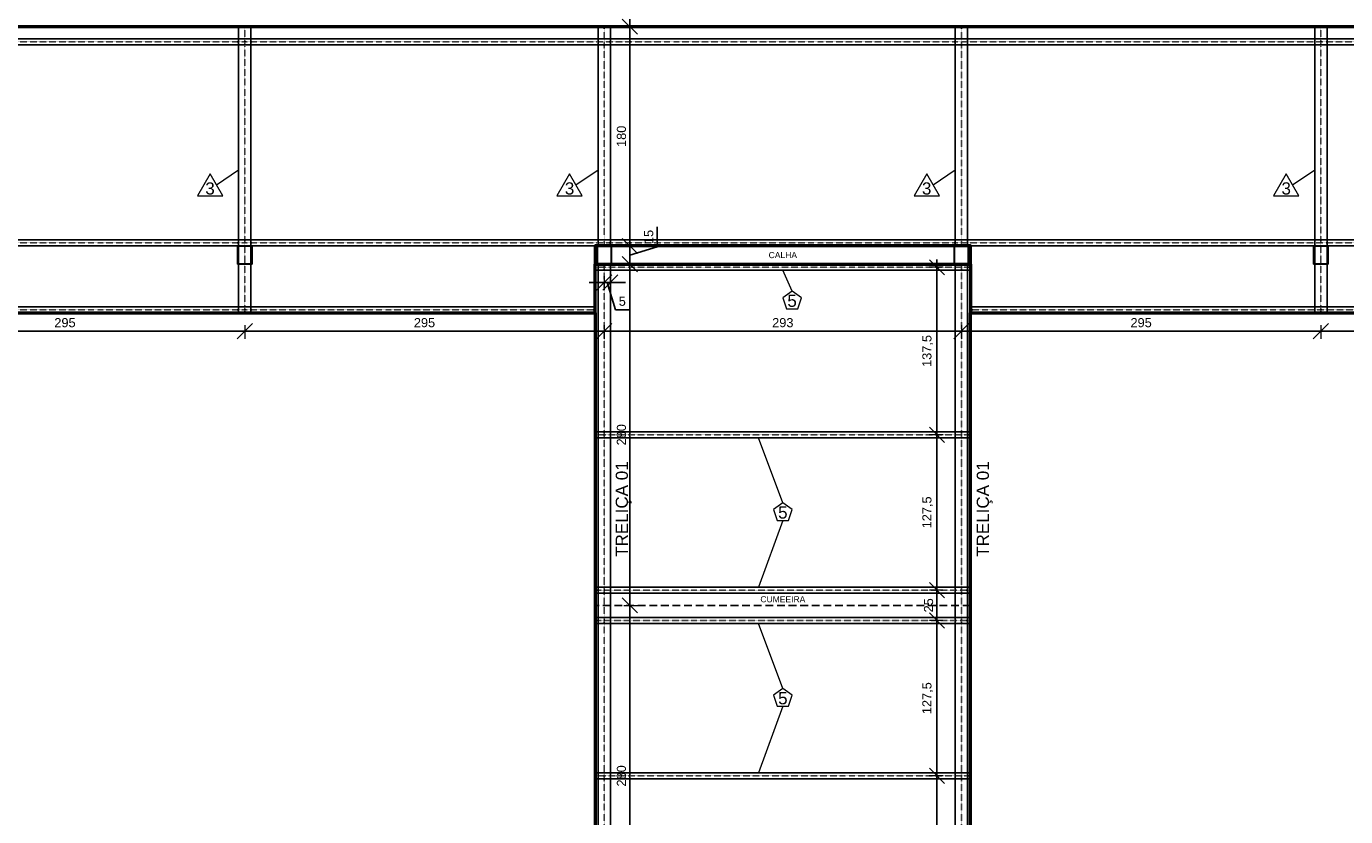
# Model space of a CAD drawing. Header units: millimetres. Extents: x 10906 to 25863, y 1966 to 4861.
# Tile 148 of 163: x 16352 to 17434, y 3243 to 3892. Entities that reach past the tile are written whole.
import ezdxf
from ezdxf.enums import TextEntityAlignment as Align

# ---------------------------------------------------------------- set-up
doc = ezdxf.new("R2010")
doc.units = ezdxf.units.MM
doc.linetypes.add('DASHED2', pattern=[9.525, 6.35, -3.175])
doc.linetypes.add('DOT2', pattern=[3.175, 0, -3.175])
doc.layers.add('AUX', color=7, linetype='Continuous', lineweight=50)
doc.layers.add('COTAS', color=4, linetype='Continuous', lineweight=20)
for name, color, linetype in [('CUMEEIRA', 40, 'DASHED2'), ('PILARES', 3, 'Continuous'), ('TERÇA', 5, 'Continuous'), ('TERÇA EIXO', 5, 'DOT2'), ('TEXTO', 7, 'Continuous'), ('TRELIÇA', 1, 'Continuous'), ('TRELIÇA EIXO', 89, 'DOT2')]:
    doc.layers.add(name, color=color, linetype=linetype)
doc.styles.add('1', font='arial.ttf', dxfattribs={"height": 1})
doc.styles.add('2', font='arial.ttf', dxfattribs={"height": 2})
doc.styles.add('Annotative', font='arial.ttf')
doc.dimstyles.new('MURILO', dxfattribs={"dimscale": 0, "dimtxt": 1.5, "dimasz": 2.5, "dimexe": 1.25, "dimexo": 0, "dimtad": 1, "dimtxsty": 'Annotative', "dimblk": 'OBLIQUE', "dimcen": 2.5, "dimdle": 1.25, "dimclrd": 256, "dimclre": 256, "dimclrt": 7, "dimadec": 0, "dimazin": 0, "dimtfac": 1, "dimtmove": 0, "dimatfit": 3, "dimldrblk": 'OBLIQUE', "dimfxl": 1, "dimfxlon": 1, "dimtfillclr": 5, "dimlwe": -1, "dimarcsym": 0})

# ---------------------------------------------------------------- blocks, each defined once
blk = doc.blocks.new('_Oblique')
at = {"color": 0, "linetype": 'ByBlock', "lineweight": -2}
blk.add_line((-0.5, -0.5), (0.5, 0.5), dxfattribs=at)
blk = doc.blocks.new('*D962')
at = {"layer": 'COTAS', "lineweight": -2, "transparency": 16777216}
blk.add_line((16229.6, 3641.3), (16537.1, 3641.3), dxfattribs=at)
at = {"layer": 'COTAS', "transparency": 16777216}
for p, q in [((16235.8, 3646.3), (16235.8, 3635.1)), ((16530.8, 3646.3), (16530.8, 3635.1))]:
    blk.add_line(p, q, dxfattribs=at)
at = {"layer": 'Defpoints', "color": 0, "transparency": 16777216}
for p in [(16235.8, 3656.3), (16530.8, 3656.3), (16530.8, 3641.3)]:
    blk.add_point(p, dxfattribs=at)
at = {"layer": 'COTAS', "lineweight": -2, "transparency": 16777216, "xscale": 12.5, "yscale": 12.5, "zscale": 12.5, "rotation": 180}
blk.add_blockref('_Oblique', (16235.8, 3641.3), dxfattribs=at)
at = {"layer": 'COTAS', "lineweight": -2, "transparency": 16777216, "xscale": 12.5, "yscale": 12.5, "zscale": 12.5}
blk.add_blockref('_Oblique', (16530.8, 3641.3), dxfattribs=at)
at = {"layer": 'COTAS', "color": 7, "transparency": 16777216, "insert": (16383.3, 3648.3), "char_height": 7.5, "attachment_point": 5, "style": 'Annotative'}
blk.add_mtext('295', dxfattribs=at)
blk = doc.blocks.new('*D963')
at = {"layer": 'COTAS', "lineweight": -2, "transparency": 16777216}
for p, q in [((16825.8, 3681.3), (16813.3, 3681.3)), ((16830.8, 3681.3), (16825.8, 3681.3)), ((16830.8, 3681.3), (16825.8, 3681.3)), ((16828.3, 3681.3), (16835, 3658.9)), ((16830.8, 3681.3), (16843.3, 3681.3)), ((16835, 3658.9), (16846.2, 3658.9))]:
    blk.add_line(p, q, dxfattribs=at)
at = {"layer": 'COTAS', "transparency": 16777216}
for p, q in [((16825.8, 3686.3), (16825.8, 3675.1)), ((16830.8, 3686.3), (16830.8, 3675.1))]:
    blk.add_line(p, q, dxfattribs=at)
at = {"layer": 'Defpoints', "color": 0, "transparency": 16777216}
for p in [(16825.8, 3696.3), (16830.8, 3696.3), (16825.8, 3681.3)]:
    blk.add_point(p, dxfattribs=at)
at = {"layer": 'COTAS', "lineweight": -2, "transparency": 16777216, "xscale": 12.5, "yscale": 12.5, "zscale": 12.5}
blk.add_blockref('_Oblique', (16825.8, 3681.3), dxfattribs=at)
at = {"layer": 'COTAS', "lineweight": -2, "transparency": 16777216, "xscale": 12.5, "yscale": 12.5, "zscale": 12.5, "rotation": 180}
blk.add_blockref('_Oblique', (16830.8, 3681.3), dxfattribs=at)
at = {"layer": 'COTAS', "color": 7, "transparency": 16777216, "insert": (16840.6, 3665.9), "char_height": 7.5, "attachment_point": 5, "style": 'Annotative'}
blk.add_mtext('5', dxfattribs=at)
blk = doc.blocks.new('*D964')
at = {"layer": 'COTAS', "lineweight": -2, "transparency": 16777216}
blk.add_line((16819.6, 3641.3), (17125.1, 3641.3), dxfattribs=at)
at = {"layer": 'COTAS', "transparency": 16777216}
for p, q in [((16825.8, 3646.3), (16825.8, 3635.1)), ((17118.8, 3646.3), (17118.8, 3635.1))]:
    blk.add_line(p, q, dxfattribs=at)
at = {"layer": 'Defpoints', "color": 0, "transparency": 16777216}
for p in [(16825.8, 3696.3), (17118.8, 3696.3), (17118.8, 3641.3)]:
    blk.add_point(p, dxfattribs=at)
at = {"layer": 'COTAS', "lineweight": -2, "transparency": 16777216, "xscale": 12.5, "yscale": 12.5, "zscale": 12.5, "rotation": 180}
blk.add_blockref('_Oblique', (16825.8, 3641.3), dxfattribs=at)
at = {"layer": 'COTAS', "lineweight": -2, "transparency": 16777216, "xscale": 12.5, "yscale": 12.5, "zscale": 12.5}
blk.add_blockref('_Oblique', (17118.8, 3641.3), dxfattribs=at)
at = {"layer": 'COTAS', "color": 7, "transparency": 16777216, "insert": (16972.3, 3648.3), "char_height": 7.5, "attachment_point": 5, "style": 'Annotative'}
blk.add_mtext('293', dxfattribs=at)
blk = doc.blocks.new('*D965')
at = {"layer": 'COTAS', "lineweight": -2, "transparency": 16777216}
blk.add_line((17112.6, 3641.3), (17420.1, 3641.3), dxfattribs=at)
at = {"layer": 'COTAS', "transparency": 16777216}
for p, q in [((17118.8, 3646.3), (17118.8, 3635.1)), ((17413.8, 3646.3), (17413.8, 3635.1))]:
    blk.add_line(p, q, dxfattribs=at)
at = {"layer": 'Defpoints', "color": 0, "transparency": 16777216}
for p in [(17118.8, 3696.3), (17413.8, 3656.3), (17413.8, 3641.3)]:
    blk.add_point(p, dxfattribs=at)
at = {"layer": 'COTAS', "lineweight": -2, "transparency": 16777216, "xscale": 12.5, "yscale": 12.5, "zscale": 12.5, "rotation": 180}
blk.add_blockref('_Oblique', (17118.8, 3641.3), dxfattribs=at)
at = {"layer": 'COTAS', "lineweight": -2, "transparency": 16777216, "xscale": 12.5, "yscale": 12.5, "zscale": 12.5}
blk.add_blockref('_Oblique', (17413.8, 3641.3), dxfattribs=at)
at = {"layer": 'COTAS', "color": 7, "transparency": 16777216, "insert": (17266.3, 3648.3), "char_height": 7.5, "attachment_point": 5, "style": 'Annotative'}
blk.add_mtext('295', dxfattribs=at)
blk = doc.blocks.new('*D966')
at = {"layer": 'COTAS', "lineweight": -2, "transparency": 16777216}
blk.add_line((17407.6, 3641.3), (17715.1, 3641.3), dxfattribs=at)
at = {"layer": 'COTAS', "transparency": 16777216}
for p, q in [((17413.8, 3646.3), (17413.8, 3635.1)), ((17708.8, 3646.3), (17708.8, 3635.1))]:
    blk.add_line(p, q, dxfattribs=at)
at = {"layer": 'Defpoints', "color": 0, "transparency": 16777216}
for p in [(17413.8, 3656.3), (17708.8, 3656.3), (17708.8, 3641.3)]:
    blk.add_point(p, dxfattribs=at)
at = {"layer": 'COTAS', "lineweight": -2, "transparency": 16777216, "xscale": 12.5, "yscale": 12.5, "zscale": 12.5, "rotation": 180}
blk.add_blockref('_Oblique', (17413.8, 3641.3), dxfattribs=at)
at = {"layer": 'COTAS', "lineweight": -2, "transparency": 16777216, "xscale": 12.5, "yscale": 12.5, "zscale": 12.5}
blk.add_blockref('_Oblique', (17708.8, 3641.3), dxfattribs=at)
at = {"layer": 'COTAS', "color": 7, "transparency": 16777216, "insert": (17561.3, 3648.3), "char_height": 7.5, "attachment_point": 5, "style": 'Annotative'}
blk.add_mtext('295', dxfattribs=at)
blk = doc.blocks.new('*D979')
at = {"layer": 'COTAS', "lineweight": -2, "transparency": 16777216}
blk.add_line((16846.8, 3410.1), (16846.8, 3702.6), dxfattribs=at)
at = {"layer": 'COTAS', "transparency": 16777216}
for p, q in [((16841.8, 3696.3), (16853.1, 3696.3)), ((16841.8, 3416.3), (16853.1, 3416.3))]:
    blk.add_line(p, q, dxfattribs=at)
at = {"layer": 'Defpoints', "color": 0, "transparency": 16777216}
for p in [(16831.8, 3696.3), (16846.8, 3696.3), (16830.8, 3416.3)]:
    blk.add_point(p, dxfattribs=at)
at = {"layer": 'COTAS', "lineweight": -2, "transparency": 16777216, "xscale": 12.5, "yscale": 12.5, "zscale": 12.5}
for p, rotation in [((16846.8, 3696.3), 90), ((16846.8, 3416.3), 270)]:
    blk.add_blockref('_Oblique', p, dxfattribs=dict(at, rotation=rotation))
at = {"layer": 'COTAS', "color": 7, "transparency": 16777216, "insert": (16839.9, 3556.3), "char_height": 7.5, "attachment_point": 5, "rotation": 90, "style": 'Annotative'}
blk.add_mtext('280', dxfattribs=at)
blk = doc.blocks.new('*D980')
at = {"layer": 'COTAS', "lineweight": -2, "transparency": 16777216}
for p, q in [((16869.2, 3710.5), (16869.2, 3726.9)), ((16846.8, 3690.1), (16846.8, 3717.6)), ((16846.8, 3703.8), (16869.2, 3710.5))]:
    blk.add_line(p, q, dxfattribs=at)
at = {"layer": 'COTAS', "transparency": 16777216}
for p, q in [((16841.8, 3711.3), (16853.1, 3711.3)), ((16841.8, 3696.3), (16853.1, 3696.3))]:
    blk.add_line(p, q, dxfattribs=at)
at = {"layer": 'Defpoints', "color": 0, "transparency": 16777216}
for p in [(16831.8, 3711.3), (16846.8, 3711.3), (16831.8, 3696.3)]:
    blk.add_point(p, dxfattribs=at)
at = {"layer": 'COTAS', "lineweight": -2, "transparency": 16777216, "xscale": 12.5, "yscale": 12.5, "zscale": 12.5}
for p, rotation in [((16846.8, 3711.3), 90), ((16846.8, 3696.3), 270)]:
    blk.add_blockref('_Oblique', p, dxfattribs=dict(at, rotation=rotation))
at = {"layer": 'COTAS', "color": 7, "transparency": 16777216, "insert": (16862.3, 3718.7), "char_height": 7.5, "attachment_point": 5, "rotation": 90, "style": 'Annotative'}
blk.add_mtext('15', dxfattribs=at)
blk = doc.blocks.new('*D981')
at = {"layer": 'COTAS', "lineweight": -2, "transparency": 16777216}
blk.add_line((16846.8, 3705.1), (16846.8, 3897.6), dxfattribs=at)
at = {"layer": 'COTAS', "transparency": 16777216}
for p, q in [((16841.8, 3891.3), (16853.1, 3891.3)), ((16841.8, 3711.3), (16853.1, 3711.3))]:
    blk.add_line(p, q, dxfattribs=at)
at = {"layer": 'Defpoints', "color": 0, "transparency": 16777216}
for p in [(16830.8, 3891.3), (16846.8, 3891.3), (16831.8, 3711.3)]:
    blk.add_point(p, dxfattribs=at)
at = {"layer": 'COTAS', "lineweight": -2, "transparency": 16777216, "xscale": 12.5, "yscale": 12.5, "zscale": 12.5}
for p, rotation in [((16846.8, 3891.3), 90), ((16846.8, 3711.3), 270)]:
    blk.add_blockref('_Oblique', p, dxfattribs=dict(at, rotation=rotation))
at = {"layer": 'COTAS', "color": 7, "transparency": 16777216, "insert": (16839.9, 3801.3), "char_height": 7.5, "attachment_point": 5, "rotation": 90, "style": 'Annotative'}
blk.add_mtext('180', dxfattribs=at)
blk = doc.blocks.new('*D982')
at = {"layer": 'COTAS', "lineweight": -2, "transparency": 16777216}
blk.add_line((16846.8, 3422.6), (16846.8, 3130.1), dxfattribs=at)
at = {"layer": 'COTAS', "transparency": 16777216}
for p, q in [((16841.8, 3416.3), (16853.1, 3416.3)), ((16841.8, 3136.3), (16853.1, 3136.3))]:
    blk.add_line(p, q, dxfattribs=at)
at = {"layer": 'Defpoints', "color": 0, "transparency": 16777216}
for p in [(16830.8, 3416.3), (16831.8, 3136.3), (16846.8, 3136.3)]:
    blk.add_point(p, dxfattribs=at)
at = {"layer": 'COTAS', "lineweight": -2, "transparency": 16777216, "xscale": 12.5, "yscale": 12.5, "zscale": 12.5}
for p, rotation in [((16846.8, 3416.3), 90), ((16846.8, 3136.3), 270)]:
    blk.add_blockref('_Oblique', p, dxfattribs=dict(at, rotation=rotation))
at = {"layer": 'COTAS', "color": 7, "transparency": 16777216, "insert": (16839.9, 3276.3), "char_height": 7.5, "attachment_point": 5, "rotation": 90, "style": 'Annotative'}
blk.add_mtext('280', dxfattribs=at)
blk = doc.blocks.new('*D1004')
at = {"layer": 'COTAS', "transparency": 16777216}
for p, q in [((17103.8, 3693.8), (17092.6, 3693.8)), ((17103.8, 3556.3), (17092.6, 3556.3))]:
    blk.add_line(p, q, dxfattribs=at)
at = {"layer": 'COTAS', "lineweight": -2, "transparency": 16777216}
blk.add_line((17098.8, 3700.1), (17098.8, 3550.1), dxfattribs=at)
at = {"layer": 'Defpoints', "color": 0, "transparency": 16777216}
for p in [(17126.3, 3693.8), (17098.8, 3556.3), (17126.3, 3556.3)]:
    blk.add_point(p, dxfattribs=at)
at = {"layer": 'COTAS', "lineweight": -2, "transparency": 16777216, "xscale": 12.5, "yscale": 12.5, "zscale": 12.5}
for p, rotation in [((17098.8, 3693.8), 90), ((17098.8, 3556.3), 270)]:
    blk.add_blockref('_Oblique', p, dxfattribs=dict(at, rotation=rotation))
at = {"layer": 'COTAS', "color": 7, "transparency": 16777216, "insert": (17091.2, 3625.1), "char_height": 7.5, "attachment_point": 5, "rotation": 90, "style": 'Annotative'}
blk.add_mtext('137,5', dxfattribs=at)
blk = doc.blocks.new('*D1005')
at = {"layer": 'COTAS', "lineweight": -2, "transparency": 16777216}
blk.add_line((17098.8, 3562.6), (17098.8, 3422.6), dxfattribs=at)
at = {"layer": 'COTAS', "transparency": 16777216}
for p, q in [((17103.8, 3556.3), (17092.6, 3556.3)), ((17103.8, 3428.8), (17092.6, 3428.8))]:
    blk.add_line(p, q, dxfattribs=at)
at = {"layer": 'Defpoints', "color": 0, "transparency": 16777216}
for p in [(17126.3, 3556.3), (17098.8, 3428.8), (17126.3, 3428.8)]:
    blk.add_point(p, dxfattribs=at)
at = {"layer": 'COTAS', "lineweight": -2, "transparency": 16777216, "xscale": 12.5, "yscale": 12.5, "zscale": 12.5}
for p, rotation in [((17098.8, 3556.3), 90), ((17098.8, 3428.8), 270)]:
    blk.add_blockref('_Oblique', p, dxfattribs=dict(at, rotation=rotation))
at = {"layer": 'COTAS', "color": 7, "transparency": 16777216, "insert": (17091.2, 3492.6), "char_height": 7.5, "attachment_point": 5, "rotation": 90, "style": 'Annotative'}
blk.add_mtext('127,5', dxfattribs=at)
blk = doc.blocks.new('*D1006')
at = {"layer": 'COTAS', "lineweight": -2, "transparency": 16777216}
blk.add_line((17098.8, 3435.1), (17098.8, 3397.6), dxfattribs=at)
at = {"layer": 'COTAS', "transparency": 16777216}
for p, q in [((17103.8, 3428.8), (17092.6, 3428.8)), ((17103.8, 3403.8), (17092.6, 3403.8))]:
    blk.add_line(p, q, dxfattribs=at)
at = {"layer": 'Defpoints', "color": 0, "transparency": 16777216}
for p in [(17126.3, 3428.8), (17098.8, 3403.8), (17126.3, 3403.8)]:
    blk.add_point(p, dxfattribs=at)
at = {"layer": 'COTAS', "lineweight": -2, "transparency": 16777216, "xscale": 12.5, "yscale": 12.5, "zscale": 12.5}
for p, rotation in [((17098.8, 3428.8), 90), ((17098.8, 3403.8), 270)]:
    blk.add_blockref('_Oblique', p, dxfattribs=dict(at, rotation=rotation))
at = {"layer": 'COTAS', "color": 7, "transparency": 16777216, "insert": (17091.9, 3416.3), "char_height": 7.5, "attachment_point": 5, "rotation": 90, "style": 'Annotative'}
blk.add_mtext('25', dxfattribs=at)
blk = doc.blocks.new('*D1007')
at = {"layer": 'COTAS', "lineweight": -2, "transparency": 16777216}
blk.add_line((17098.8, 3410.1), (17098.8, 3270.1), dxfattribs=at)
at = {"layer": 'COTAS', "transparency": 16777216}
for p, q in [((17103.8, 3403.8), (17092.6, 3403.8)), ((17103.8, 3276.3), (17092.6, 3276.3))]:
    blk.add_line(p, q, dxfattribs=at)
at = {"layer": 'Defpoints', "color": 0, "transparency": 16777216}
for p in [(17126.3, 3403.8), (17098.8, 3276.3), (17126.3, 3276.3)]:
    blk.add_point(p, dxfattribs=at)
at = {"layer": 'COTAS', "lineweight": -2, "transparency": 16777216, "xscale": 12.5, "yscale": 12.5, "zscale": 12.5}
for p, rotation in [((17098.8, 3403.8), 90), ((17098.8, 3276.3), 270)]:
    blk.add_blockref('_Oblique', p, dxfattribs=dict(at, rotation=rotation))
at = {"layer": 'COTAS', "color": 7, "transparency": 16777216, "insert": (17091.2, 3340.1), "char_height": 7.5, "attachment_point": 5, "rotation": 90, "style": 'Annotative'}
blk.add_mtext('127,5', dxfattribs=at)
blk = doc.blocks.new('*D1008')
at = {"layer": 'COTAS', "lineweight": -2, "transparency": 16777216}
blk.add_line((17098.8, 3282.6), (17098.8, 3132.6), dxfattribs=at)
at = {"layer": 'COTAS', "transparency": 16777216}
for p, q in [((17103.8, 3276.3), (17092.6, 3276.3)), ((17103.8, 3138.8), (17092.6, 3138.8))]:
    blk.add_line(p, q, dxfattribs=at)
at = {"layer": 'Defpoints', "color": 0, "transparency": 16777216}
for p in [(17126.3, 3276.3), (17098.8, 3138.8), (17126.3, 3138.8)]:
    blk.add_point(p, dxfattribs=at)
at = {"layer": 'COTAS', "lineweight": -2, "transparency": 16777216, "xscale": 12.5, "yscale": 12.5, "zscale": 12.5}
for p, rotation in [((17098.8, 3276.3), 90), ((17098.8, 3138.8), 270)]:
    blk.add_blockref('_Oblique', p, dxfattribs=dict(at, rotation=rotation))
at = {"layer": 'COTAS', "color": 7, "transparency": 16777216, "insert": (17091.2, 3207.6), "char_height": 7.5, "attachment_point": 5, "rotation": 90, "style": 'Annotative'}
blk.add_mtext('137,5', dxfattribs=at)
blk = doc.blocks.new('*D1073')
at = {"layer": 'COTAS', "lineweight": -2, "transparency": 16777216}
blk.add_line((16524.6, 3641.3), (16832.1, 3641.3), dxfattribs=at)
at = {"layer": 'COTAS', "transparency": 16777216}
for p, q in [((16530.8, 3646.3), (16530.8, 3635.1)), ((16825.8, 3646.3), (16825.8, 3635.1))]:
    blk.add_line(p, q, dxfattribs=at)
at = {"layer": 'Defpoints', "color": 0, "transparency": 16777216}
for p in [(16530.8, 3656.3), (16825.8, 3656.3), (16825.8, 3641.3)]:
    blk.add_point(p, dxfattribs=at)
at = {"layer": 'COTAS', "lineweight": -2, "transparency": 16777216, "xscale": 12.5, "yscale": 12.5, "zscale": 12.5, "rotation": 180}
blk.add_blockref('_Oblique', (16530.8, 3641.3), dxfattribs=at)
at = {"layer": 'COTAS', "lineweight": -2, "transparency": 16777216, "xscale": 12.5, "yscale": 12.5, "zscale": 12.5}
blk.add_blockref('_Oblique', (16825.8, 3641.3), dxfattribs=at)
at = {"layer": 'COTAS', "color": 7, "transparency": 16777216, "insert": (16678.3, 3648.3), "char_height": 7.5, "attachment_point": 5, "style": 'Annotative'}
blk.add_mtext('295', dxfattribs=at)

msp = doc.modelspace()

# ---------------------------------------------------------------- linework, layer by layer
at = {"layer": 'AUX'}
msp.add_line((16818.31112, 3656.30755), (16818.31112, 3696.30755), dxfattribs=at)
for points in [[(19516.40858, 4661.30755), (19531.40858, 4661.30755), (19531.40858, 3891.30755), (15421.40858, 3891.30755), (15421.40858, 4661.30755), (15436.40858, 4661.30755)], [(15823.31112, 3891.30755), (15823.31112, 3656.30755), (16818.31112, 3656.30755), (16818.31112, 3176.30754), (15988.31112, 3176.30754), (15988.31112, 2941.30755)], [(17126.31112, 3696.30755), (17126.31112, 3656.30755)]]:
    msp.add_lwpolyline(points, dxfattribs=at)
for points in [[(16818.31112, 3696.30755), (17126.31112, 3696.30755), (17126.31112, 3711.30755), (16818.31112, 3711.30755)], [(17126.31112, 3656.30755), (17996.31112, 3656.30755), (17996.31112, 3176.30754), (17126.31112, 3176.30754)]]:
    msp.add_lwpolyline(points, close=True, dxfattribs=at)
at = {"layer": 'COTAS'}
for p, q in [((16507.52782, 3761.53539), (16525.81113, 3773.80755)), ((16802.52781, 3761.53539), (16820.81112, 3773.80755)), ((17095.5278, 3761.53539), (17113.81112, 3773.80755)), ((17390.52782, 3761.5354), (17408.81113, 3773.80756)), ((16979.9084, 3674.30755), (16972.31112, 3691.30755)), ((16972.31112, 3500.55755), (16952.31112, 3553.80755)), ((16972.31112, 3486.08541), (16952.31112, 3431.30754)), ((16972.31112, 3348.05754), (16952.31112, 3401.30754)), ((16972.31112, 3333.58541), (16952.31112, 3278.80754))]:
    msp.add_line(p, q, dxfattribs=at)
for points in [[(16502.33166, 3770.53539), (16491.93936, 3752.53539), (16512.72397, 3752.53539)], [(16797.33165, 3770.53539), (16786.93935, 3752.53539), (16807.72396, 3752.53539)], [(17090.33165, 3770.53539), (17079.93935, 3752.53539), (17100.72396, 3752.53539)], [(17385.33166, 3770.5354), (17374.93936, 3752.5354), (17395.72397, 3752.5354)], [(16979.9084, 3674.30755), (16972.29995, 3668.77969), (16975.20612, 3659.83542), (16984.61068, 3659.83542), (16987.51685, 3668.77969)], [(16972.31112, 3500.55755), (16964.70267, 3495.02968), (16967.60884, 3486.08541), (16977.0134, 3486.08541), (16979.91957, 3495.02968)], [(16972.31112, 3348.05754), (16964.70267, 3342.52968), (16967.60884, 3333.58541), (16977.0134, 3333.58541), (16979.91957, 3342.52968)]]:
    msp.add_lwpolyline(points, close=True, dxfattribs=at)
at = {"layer": 'CUMEEIRA'}
msp.add_line((17126.31112, 3416.30754), (16818.31112, 3416.30754), dxfattribs=at)
at = {"layer": 'PILARES'}
for points in [[(16536.51112, 3711.30755), (16536.55805, 3711.30386), (16536.60383, 3711.29287), (16536.64732, 3711.27485), (16536.68746, 3711.25026), (16536.72325, 3711.21968), (16536.75383, 3711.18389), (16536.77842, 3711.14375), (16536.79644, 3711.10026), (16536.80743, 3711.05448), (16536.81112, 3711.00755), (16536.81112, 3696.60755), (16536.80743, 3696.56062), (16536.79644, 3696.51485), (16536.77842, 3696.47135), (16536.75383, 3696.43121), (16536.72325, 3696.39542), (16536.68746, 3696.36485), (16536.64732, 3696.34025), (16536.60383, 3696.32223), (16536.55805, 3696.31124), (16536.51112, 3696.30755), (16525.11112, 3696.30755), (16525.06419, 3696.31124), (16525.01842, 3696.32223), (16524.97492, 3696.34025), (16524.93479, 3696.36485), (16524.89899, 3696.39542), (16524.86842, 3696.43121), (16524.84382, 3696.47135), (16524.8258, 3696.51485), (16524.81482, 3696.56062), (16524.81112, 3696.60755), (16524.81112, 3711.00755), (16524.81482, 3711.05448), (16524.8258, 3711.10026), (16524.84382, 3711.14375), (16524.86842, 3711.18389), (16524.89899, 3711.21968), (16524.93479, 3711.25026), (16524.97492, 3711.27485), (16525.01842, 3711.29287), (16525.06419, 3711.30386), (16525.11112, 3711.30755), (16536.51112, 3711.30755)], [(16536.21112, 3711.00755), (16536.25805, 3711.00386), (16536.30383, 3710.99287), (16536.34732, 3710.97485), (16536.38746, 3710.95026), (16536.42325, 3710.91968), (16536.45383, 3710.88389), (16536.47842, 3710.84375), (16536.49644, 3710.80026), (16536.50743, 3710.75448), (16536.51112, 3710.70755), (16536.51112, 3696.90755), (16536.50743, 3696.86062), (16536.49644, 3696.81485), (16536.47842, 3696.77135), (16536.45383, 3696.73121), (16536.42325, 3696.69542), (16536.38746, 3696.66485), (16536.34732, 3696.64025), (16536.30383, 3696.62223), (16536.25805, 3696.61124), (16536.21112, 3696.60755), (16525.41112, 3696.60755), (16525.36419, 3696.61124), (16525.31842, 3696.62223), (16525.27492, 3696.64025), (16525.23479, 3696.66485), (16525.19899, 3696.69542), (16525.16842, 3696.73121), (16525.14382, 3696.77135), (16525.1258, 3696.81485), (16525.11482, 3696.86062), (16525.11112, 3696.90755), (16525.11112, 3710.70755), (16525.11482, 3710.75448), (16525.1258, 3710.80026), (16525.14382, 3710.84375), (16525.16842, 3710.88389), (16525.19899, 3710.91968), (16525.23479, 3710.95026), (16525.27492, 3710.97485), (16525.31842, 3710.99287), (16525.36419, 3711.00386), (16525.41112, 3711.00755), (16536.21112, 3711.00755)], [(16831.51112, 3711.30755), (16831.55805, 3711.30386), (16831.60383, 3711.29287), (16831.64732, 3711.27485), (16831.68746, 3711.25026), (16831.72325, 3711.21968), (16831.75383, 3711.18389), (16831.77842, 3711.14375), (16831.79644, 3711.10026), (16831.80743, 3711.05448), (16831.81112, 3711.00755), (16831.81112, 3696.60755), (16831.80743, 3696.56062), (16831.79644, 3696.51485), (16831.77842, 3696.47135), (16831.75383, 3696.43121), (16831.72325, 3696.39542), (16831.68746, 3696.36485), (16831.64732, 3696.34025), (16831.60383, 3696.32223), (16831.55805, 3696.31124), (16831.51112, 3696.30755), (16820.11112, 3696.30755), (16820.06419, 3696.31124), (16820.01842, 3696.32223), (16819.97492, 3696.34025), (16819.93479, 3696.36485), (16819.89899, 3696.39542), (16819.86842, 3696.43121), (16819.84382, 3696.47135), (16819.8258, 3696.51485), (16819.81481, 3696.56062), (16819.81112, 3696.60755), (16819.81112, 3711.00755), (16819.81481, 3711.05448), (16819.8258, 3711.10026), (16819.84382, 3711.14375), (16819.86842, 3711.18389), (16819.89899, 3711.21968), (16819.93479, 3711.25026), (16819.97492, 3711.27485), (16820.01842, 3711.29287), (16820.06419, 3711.30386), (16820.11112, 3711.30755), (16831.51112, 3711.30755)], [(16831.21112, 3711.00755), (16831.25805, 3711.00386), (16831.30383, 3710.99287), (16831.34732, 3710.97485), (16831.38746, 3710.95026), (16831.42325, 3710.91968), (16831.45383, 3710.88389), (16831.47842, 3710.84375), (16831.49644, 3710.80026), (16831.50743, 3710.75448), (16831.51112, 3710.70755), (16831.51112, 3696.90755), (16831.50743, 3696.86062), (16831.49644, 3696.81485), (16831.47842, 3696.77135), (16831.45383, 3696.73121), (16831.42325, 3696.69542), (16831.38746, 3696.66485), (16831.34732, 3696.64025), (16831.30383, 3696.62223), (16831.25805, 3696.61124), (16831.21112, 3696.60755), (16820.41112, 3696.60755), (16820.36419, 3696.61124), (16820.31842, 3696.62223), (16820.27492, 3696.64025), (16820.23479, 3696.66485), (16820.19899, 3696.69542), (16820.16842, 3696.73121), (16820.14382, 3696.77135), (16820.1258, 3696.81485), (16820.11481, 3696.86062), (16820.11112, 3696.90755), (16820.11112, 3710.70755), (16820.11481, 3710.75448), (16820.1258, 3710.80026), (16820.14382, 3710.84375), (16820.16842, 3710.88389), (16820.19899, 3710.91968), (16820.23479, 3710.95026), (16820.27492, 3710.97485), (16820.31842, 3710.99287), (16820.36419, 3711.00386), (16820.41112, 3711.00755), (16831.21112, 3711.00755)], [(17124.51112, 3711.30755), (17124.55805, 3711.30386), (17124.60383, 3711.29287), (17124.64732, 3711.27485), (17124.68746, 3711.25026), (17124.72325, 3711.21968), (17124.75383, 3711.18389), (17124.77842, 3711.14375), (17124.79644, 3711.10026), (17124.80743, 3711.05448), (17124.81112, 3711.00755), (17124.81112, 3696.60755), (17124.80743, 3696.56062), (17124.79644, 3696.51485), (17124.77842, 3696.47135), (17124.75383, 3696.43121), (17124.72325, 3696.39542), (17124.68746, 3696.36485), (17124.64732, 3696.34025), (17124.60383, 3696.32223), (17124.55805, 3696.31124), (17124.51112, 3696.30755), (17113.11112, 3696.30755), (17113.06419, 3696.31124), (17113.01842, 3696.32223), (17112.97492, 3696.34025), (17112.93479, 3696.36485), (17112.89899, 3696.39542), (17112.86842, 3696.43121), (17112.84382, 3696.47135), (17112.8258, 3696.51485), (17112.81482, 3696.56062), (17112.81112, 3696.60755), (17112.81112, 3711.00755), (17112.81482, 3711.05448), (17112.8258, 3711.10026), (17112.84382, 3711.14375), (17112.86842, 3711.18389), (17112.89899, 3711.21968), (17112.93479, 3711.25026), (17112.97492, 3711.27485), (17113.01842, 3711.29287), (17113.06419, 3711.30386), (17113.11112, 3711.30755), (17124.51112, 3711.30755)], [(17124.21112, 3711.00755), (17124.25805, 3711.00386), (17124.30383, 3710.99287), (17124.34732, 3710.97485), (17124.38746, 3710.95026), (17124.42325, 3710.91968), (17124.45383, 3710.88389), (17124.47842, 3710.84375), (17124.49644, 3710.80026), (17124.50743, 3710.75448), (17124.51112, 3710.70755), (17124.51112, 3696.90755), (17124.50743, 3696.86062), (17124.49644, 3696.81485), (17124.47842, 3696.77135), (17124.45383, 3696.73121), (17124.42325, 3696.69542), (17124.38746, 3696.66485), (17124.34732, 3696.64025), (17124.30383, 3696.62223), (17124.25805, 3696.61124), (17124.21112, 3696.60755), (17113.41112, 3696.60755), (17113.36419, 3696.61124), (17113.31842, 3696.62223), (17113.27492, 3696.64025), (17113.23479, 3696.66485), (17113.19899, 3696.69542), (17113.16842, 3696.73121), (17113.14382, 3696.77135), (17113.1258, 3696.81485), (17113.11482, 3696.86062), (17113.11112, 3696.90755), (17113.11112, 3710.70755), (17113.11482, 3710.75448), (17113.1258, 3710.80026), (17113.14382, 3710.84375), (17113.16842, 3710.88389), (17113.19899, 3710.91968), (17113.23479, 3710.95026), (17113.27492, 3710.97485), (17113.31842, 3710.99287), (17113.36419, 3711.00386), (17113.41112, 3711.00755), (17124.21112, 3711.00755)], [(17419.51112, 3711.30756), (17419.55805, 3711.30387), (17419.60383, 3711.29288), (17419.64732, 3711.27486), (17419.68746, 3711.25027), (17419.72325, 3711.21969), (17419.75383, 3711.1839), (17419.77842, 3711.14376), (17419.79644, 3711.10027), (17419.80743, 3711.05449), (17419.81112, 3711.00756), (17419.81112, 3696.60756), (17419.80743, 3696.56063), (17419.79644, 3696.51486), (17419.77842, 3696.47137), (17419.75383, 3696.43123), (17419.72325, 3696.39543), (17419.68746, 3696.36486), (17419.64732, 3696.34026), (17419.60383, 3696.32225), (17419.55805, 3696.31126), (17419.51112, 3696.30756), (17408.11112, 3696.30756), (17408.06419, 3696.31126), (17408.01842, 3696.32225), (17407.97493, 3696.34026), (17407.93479, 3696.36486), (17407.89899, 3696.39543), (17407.86842, 3696.43123), (17407.84382, 3696.47137), (17407.82581, 3696.51486), (17407.81482, 3696.56063), (17407.81112, 3696.60756), (17407.81112, 3711.00756), (17407.81482, 3711.05449), (17407.82581, 3711.10027), (17407.84382, 3711.14376), (17407.86842, 3711.1839), (17407.89899, 3711.21969), (17407.93479, 3711.25027), (17407.97493, 3711.27486), (17408.01842, 3711.29288), (17408.06419, 3711.30387), (17408.11112, 3711.30756), (17419.51112, 3711.30756)], [(17419.21112, 3711.00756), (17419.25805, 3711.00387), (17419.30383, 3710.99288), (17419.34732, 3710.97486), (17419.38746, 3710.95027), (17419.42325, 3710.91969), (17419.45383, 3710.8839), (17419.47842, 3710.84376), (17419.49644, 3710.80027), (17419.50743, 3710.75449), (17419.51112, 3710.70756), (17419.51112, 3696.90756), (17419.50743, 3696.86063), (17419.49644, 3696.81486), (17419.47842, 3696.77137), (17419.45383, 3696.73123), (17419.42325, 3696.69543), (17419.38746, 3696.66486), (17419.34732, 3696.64026), (17419.30383, 3696.62225), (17419.25805, 3696.61126), (17419.21112, 3696.60756), (17408.41112, 3696.60756), (17408.36419, 3696.61126), (17408.31842, 3696.62225), (17408.27493, 3696.64026), (17408.23479, 3696.66486), (17408.19899, 3696.69543), (17408.16842, 3696.73123), (17408.14382, 3696.77137), (17408.12581, 3696.81486), (17408.11482, 3696.86063), (17408.11112, 3696.90756), (17408.11112, 3710.70756), (17408.11482, 3710.75449), (17408.12581, 3710.80027), (17408.14382, 3710.84376), (17408.16842, 3710.8839), (17408.19899, 3710.91969), (17408.23479, 3710.95027), (17408.27493, 3710.97486), (17408.31842, 3710.99288), (17408.36419, 3711.00387), (17408.41112, 3711.00756), (17419.21112, 3711.00756)]]:
    msp.add_lwpolyline(points, close=True, dxfattribs=at)
at = {"layer": 'PILARES', "linetype": 'DOT2', "ltscale": 0.05}
for points in [[(16524.81112, 3696.30755), (16530.81112, 3696.30755), (16536.81112, 3696.30755), (16536.81112, 3703.80755), (16536.81112, 3711.30755), (16530.81112, 3711.30755), (16524.81112, 3711.30755), (16524.81112, 3703.80755), (16524.81112, 3696.30755)], [(16524.81112, 3696.30755), (16530.81112, 3696.30755), (16536.81112, 3696.30755), (16536.81112, 3703.80755), (16536.81112, 3711.30755), (16530.81112, 3711.30755), (16524.81112, 3711.30755), (16524.81112, 3703.80755), (16524.81112, 3696.30755)], [(16819.81112, 3696.30755), (16825.81112, 3696.30755), (16831.81112, 3696.30755), (16831.81112, 3703.80755), (16831.81112, 3711.30755), (16825.81112, 3711.30755), (16819.81112, 3711.30755), (16819.81112, 3703.80755), (16819.81112, 3696.30755)], [(16819.81112, 3696.30755), (16825.81112, 3696.30755), (16831.81112, 3696.30755), (16831.81112, 3703.80755), (16831.81112, 3711.30755), (16825.81112, 3711.30755), (16819.81112, 3711.30755), (16819.81112, 3703.80755), (16819.81112, 3696.30755)], [(17112.81112, 3696.30755), (17118.81112, 3696.30755), (17124.81112, 3696.30755), (17124.81112, 3703.80755), (17124.81112, 3711.30755), (17118.81112, 3711.30755), (17112.81112, 3711.30755), (17112.81112, 3703.80755), (17112.81112, 3696.30755)], [(17112.81112, 3696.30755), (17118.81112, 3696.30755), (17124.81112, 3696.30755), (17124.81112, 3703.80755), (17124.81112, 3711.30755), (17118.81112, 3711.30755), (17112.81112, 3711.30755), (17112.81112, 3703.80755), (17112.81112, 3696.30755)], [(17407.81112, 3696.30756), (17413.81112, 3696.30756), (17419.81112, 3696.30756), (17419.81112, 3703.80756), (17419.81112, 3711.30756), (17413.81112, 3711.30756), (17407.81112, 3711.30756), (17407.81112, 3703.80756), (17407.81112, 3696.30756)], [(17407.81112, 3696.30756), (17413.81112, 3696.30756), (17419.81112, 3696.30756), (17419.81112, 3703.80756), (17419.81112, 3711.30756), (17413.81112, 3711.30756), (17407.81112, 3711.30756), (17407.81112, 3703.80756), (17407.81112, 3696.30756)]]:
    msp.add_lwpolyline(points, close=True, dxfattribs=at)
at = {"layer": 'TERÇA'}
for p, q in [((15823.31112, 3881.30755), (19191.31112, 3881.30755)), ((15823.31112, 3876.30755), (19191.31112, 3876.30755)), ((15823.31112, 3716.30755), (19191.31112, 3716.30755)), ((15823.31112, 3711.30755), (19191.31112, 3711.30755)), ((16818.31112, 3696.30755), (17126.31112, 3696.30755)), ((16818.31112, 3696.30755), (16818.31112, 3691.30755)), ((16818.31112, 3691.30755), (17126.31112, 3691.30755)), ((17126.31112, 3696.30755), (17126.31112, 3691.30755)), ((15823.31112, 3661.30755), (16818.31112, 3661.30755)), ((16818.31112, 3661.30755), (16818.31112, 3656.30755)), ((17126.31112, 3661.30755), (17996.31112, 3661.30755)), ((17126.31112, 3661.30755), (17126.31112, 3656.30755)), ((15823.31112, 3656.30755), (16818.31112, 3656.30755)), ((17126.31112, 3656.30755), (17996.31112, 3656.30755)), ((16818.31112, 3558.80755), (17126.31112, 3558.80755)), ((16818.31112, 3558.80755), (16818.31112, 3553.80755)), ((16818.31112, 3553.80755), (17126.31112, 3553.80755)), ((17126.31112, 3558.80755), (17126.31112, 3553.80755)), ((17126.31112, 3431.30754), (16818.31112, 3431.30754)), ((16818.31112, 3431.30754), (16818.31112, 3426.30754)), ((17126.31112, 3426.30754), (16818.31112, 3426.30754)), ((17126.31112, 3431.30754), (17126.31112, 3426.30754)), ((17126.31112, 3406.30754), (16818.31112, 3406.30754)), ((16818.31112, 3406.30754), (16818.31112, 3401.30754)), ((17126.31112, 3401.30754), (16818.31112, 3401.30754)), ((17126.31112, 3406.30754), (17126.31112, 3401.30754)), ((16818.31112, 3278.80754), (17126.31112, 3278.80754)), ((16818.31112, 3278.80754), (16818.31112, 3273.80754)), ((16818.31112, 3273.80754), (17126.31112, 3273.80754)), ((17126.31112, 3278.80754), (17126.31112, 3273.80754))]:
    msp.add_line(p, q, dxfattribs=at)
at = {"layer": 'TERÇA EIXO', "ltscale": 0.1}
for p, q in [((15823.31112, 3878.80755), (19191.31112, 3878.80755)), ((15823.31112, 3713.80755), (19191.31112, 3713.80755)), ((16818.31112, 3693.80755), (17126.31112, 3693.80755)), ((15823.31112, 3658.80755), (16818.31112, 3658.80755)), ((17126.31112, 3658.80755), (17996.31112, 3658.80755)), ((16818.31112, 3556.30755), (17126.31112, 3556.30755)), ((17126.31112, 3428.80754), (16818.31112, 3428.80754)), ((17126.31112, 3403.80754), (16818.31112, 3403.80754)), ((16818.31112, 3276.30754), (17126.31112, 3276.30754))]:
    msp.add_line(p, q, dxfattribs=at)
at = {"layer": 'TRELIÇA'}
for p, q in [((16525.81113, 3656.30755), (16525.81113, 3891.30755)), ((16535.81113, 3656.30755), (16535.81113, 3891.30755)), ((16820.81112, 3711.30755), (16820.81112, 3891.30755)), ((16830.81112, 3711.30755), (16830.81112, 3891.30755)), ((17113.81112, 3711.30755), (17113.81112, 3891.30755)), ((17123.81112, 3711.30755), (17123.81112, 3891.30755)), ((17408.81113, 3656.30756), (17408.81113, 3891.30756)), ((17418.81113, 3656.30756), (17418.81113, 3891.30756)), ((16820.81112, 3696.30755), (16820.81112, 3136.30754)), ((16830.81112, 3696.30755), (16830.81112, 3136.30754)), ((17113.81113, 3696.30755), (17113.81113, 3136.30754)), ((17123.81113, 3696.30755), (17123.81113, 3136.30754))]:
    msp.add_line(p, q, dxfattribs=at)
at = {"layer": 'TRELIÇA EIXO', "ltscale": 0.1}
for p, q in [((16530.81113, 3656.30755), (16530.81113, 3891.30755)), ((16825.81112, 3711.30755), (16825.81112, 3891.30755)), ((17118.81112, 3711.30755), (17118.81112, 3891.30755)), ((17413.81113, 3656.30756), (17413.81113, 3891.30756)), ((16825.81112, 3696.30755), (16825.81112, 3136.30754)), ((17118.81113, 3696.30755), (17118.81113, 3136.30754))]:
    msp.add_line(p, q, dxfattribs=at)

# ---------------------------------------------------------------- texts
at = {"layer": 'TEXTO'}
for s, height, style, p in [('3', 10, '2', (16502.33166, 3758.53539)), ('3', 10, '2', (16797.33166, 3758.53539)), ('3', 10, '2', (17090.33165, 3758.53539)), ('3', 10, '2', (17385.33166, 3758.53541)), ('CALHA', 5, '1', (16972.31112, 3703.80755)), ('5', 10, '2', (16979.9084, 3666.30755)), ('5', 10, '2', (16972.31112, 3492.55755)), ('CUMEEIRA', 5, '1', (16972.31112, 3421.30754)), ('5', 10, '2', (16972.31112, 3340.05754))]:
    msp.add_text(s, height=height, dxfattribs=dict(at, style=style)).set_placement(p, align=Align.MIDDLE_CENTER)
at = {"layer": 'TEXTO', "style": '2'}
for p in [(16845.16688, 3456.12821), (17141.39655, 3456.12821)]:
    msp.add_text('TRELIÇA 01', height=10, rotation=90, dxfattribs=at).set_placement(p)

# ---------------------------------------------------------------- dimensions: what is measured, and where the dimension line sits
at = {"layer": 'COTAS'}
for base, p1, p2, picture, middle in [((16846.81112, 3891.30755), (16831.81112, 3711.30755), (16830.81112, 3891.30755), '*D981', (16839.85682, 3801.30755)), ((16846.81112, 3711.30755), (16831.81112, 3696.30755), (16831.81112, 3711.30755), '*D980', (16862.28222, 3713.66017)), ((16846.81112, 3696.30755), (16830.81112, 3416.30754), (16831.81112, 3696.30755), '*D979', (16839.85682, 3556.30755)), ((17098.81113, 3556.30755), (17126.31112, 3693.80755), (17126.31112, 3556.30755), '*D1004', (17091.17896, 3625.05755)), ((17098.81113, 3428.80754), (17126.31112, 3556.30755), (17126.31112, 3428.80754), '*D1005', (17091.17896, 3492.55755)), ((17098.81113, 3403.80754), (17126.31112, 3428.80754), (17126.31112, 3403.80754), '*D1006', (17091.85683, 3416.30754)), ((16846.81112, 3136.30754), (16830.81112, 3416.30754), (16831.81112, 3136.30754), '*D982', (16839.85682, 3276.30754)), ((17098.81113, 3276.30754), (17126.31112, 3403.80754), (17126.31112, 3276.30754), '*D1007', (17091.17896, 3340.05754)), ((17098.81113, 3138.80754), (17126.31112, 3276.30754), (17126.31112, 3138.80754), '*D1008', (17091.17896, 3207.55754))]:
    dim = msp.add_linear_dim(base=base, p1=p1, p2=p2, angle=90, dimstyle='MURILO', dxfattribs=at)
    dim.commit()
    dim.dimension.update_dxf_attribs({"geometry": picture, "text_midpoint": middle})
for base, p1, p2, picture, middle in [((16825.81112, 3681.30755), (16830.81112, 3696.30755), (16825.81112, 3696.30755), '*D963', (16838.14992, 3665.86715)), ((17118.81112, 3641.30755), (16825.81112, 3696.30755), (17118.81112, 3696.30755), '*D964', (16972.31112, 3648.26441)), ((17413.81113, 3641.30755), (17118.81112, 3696.30755), (17413.81113, 3656.30756), '*D965', (17266.31113, 3648.26185)), ((16530.81113, 3641.30755), (16235.81113, 3656.30755), (16530.81113, 3656.30755), '*D962', (16383.31113, 3648.26185)), ((16825.81113, 3641.30755), (16530.81113, 3656.30755), (16825.81113, 3656.30755), '*D1073', (16678.31113, 3648.26185)), ((17708.81113, 3641.30755), (17413.81113, 3656.30756), (17708.81113, 3656.30755), '*D966', (17561.31113, 3648.26185))]:
    dim = msp.add_linear_dim(base=base, p1=p1, p2=p2, dimstyle='MURILO', dxfattribs=at)
    dim.commit()
    dim.dimension.update_dxf_attribs({"geometry": picture, "text_midpoint": middle})

doc.saveas('drawing.dxf')
